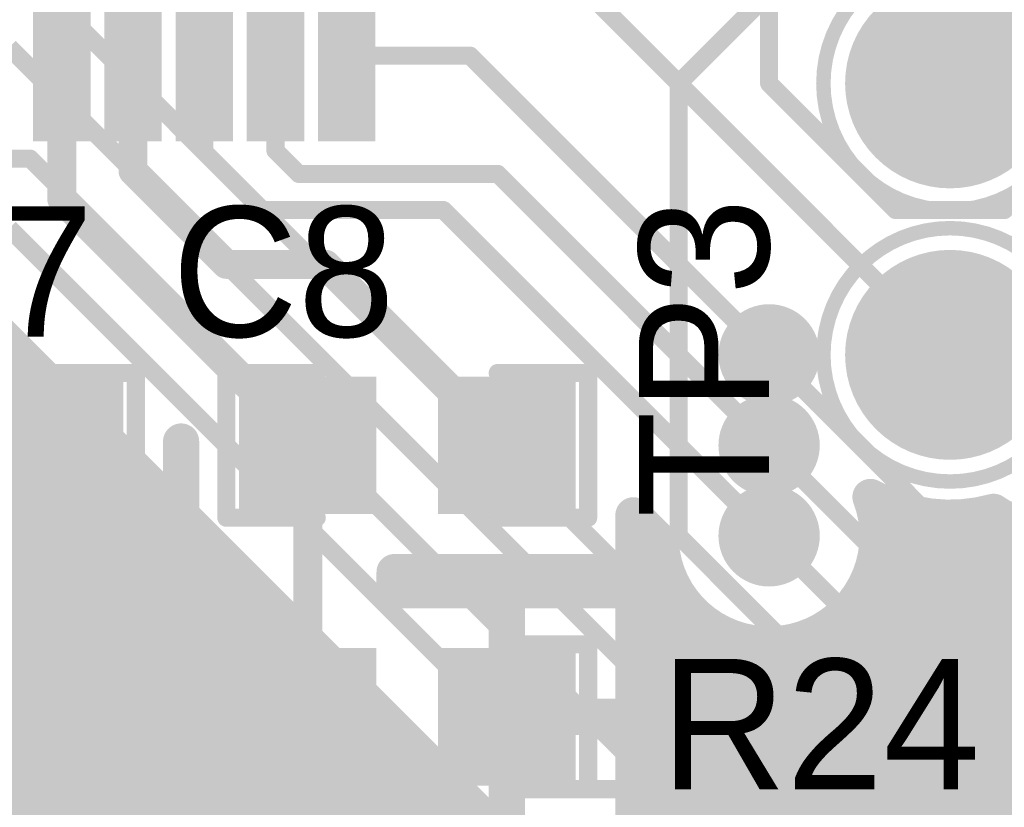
# Model space of a CAD drawing. Extents: x 9.47 to 11.2, y 3.36 to 4.75.
# Tile 9 of 50: x 10.14 to 10.41, y 3.54 to 3.75. Entities that reach past the tile are written whole.
import ezdxf

# ---------------------------------------------------------------- set-up
doc = ezdxf.new("R2010")
doc.units = 0
doc.layers.get('0').update_dxf_attribs({"linetype": 'CONTINUOUS'})
for name, color, linetype in [('BOTTOMLAYER', 5, 'CONTINUOUS'), ('BOTTOMSOLDER', 6, 'CONTINUOUS'), ('MULTILAYER', 9, 'CONTINUOUS'), ('TOPLAYER', 1, 'CONTINUOUS'), ('TOPOVERLAY', 2, 'CONTINUOUS'), ('TOPPASTE', 8, 'CONTINUOUS'), ('TOPSOLDER', 216, 'CONTINUOUS')]:
    doc.layers.add(name, color=color, linetype=linetype)

# ---------------------------------------------------------------- blocks, each defined once
blk = doc.blocks.new('0603C_8')
at = {"layer": 'TOPLAYER'}
for points in [[(-0.0125, 0.015), (-0.0425, 0.015), (-0.0125, -0.015), (-0.0425, -0.015)], [(0.0425, 0.015), (0.0125, 0.015), (0.0425, -0.015), (0.0125, -0.015)]]:
    blk.add_solid(points, dxfattribs=at)
at = {"layer": 'TOPOVERLAY', "const_width": 0.005}
for points in [[(-0.05, 0.02), (-0.025, 0.02)], [(-0.05, -0.02), (-0.05, 0.02)], [(0.025, 0.02), (0.05, 0.02)], [(0.05, -0.02), (0.05, 0.02)], [(-0.05, -0.02), (-0.025, -0.02)], [(0.025, -0.02), (0.05, -0.02)]]:
    blk.add_lwpolyline(points, dxfattribs=at)
at = {"layer": 'TOPOVERLAY', "const_width": 0.0025}
for points in [[(-0.05125, 0.02, 1), (-0.04875, 0.02, 1)], [(-0.05125, 0.02, 1), (-0.04875, 0.02, 1)], [(-0.02625, 0.02, 1), (-0.02375, 0.02, 1)], [(0.02375, 0.02, 1), (0.02625, 0.02, 1)], [(0.04875, 0.02, 1), (0.05125, 0.02, 1)], [(0.04875, 0.02, 1), (0.05125, 0.02, 1)], [(-0.05125, -0.02, 1), (-0.04875, -0.02, 1)], [(-0.05125, -0.02, 1), (-0.04875, -0.02, 1)], [(-0.02625, -0.02, 1), (-0.02375, -0.02, 1)], [(0.02375, -0.02, 1), (0.02625, -0.02, 1)], [(0.04875, -0.02, 1), (0.05125, -0.02, 1)], [(0.04875, -0.02, 1), (0.05125, -0.02, 1)]]:
    blk.add_lwpolyline(points, format="xyb", close=True, dxfattribs=at)
at = {"layer": 'TOPPASTE'}
for points in [[(-0.0125, 0.015), (-0.0425, 0.015), (-0.0125, -0.015), (-0.0425, -0.015)], [(0.0425, 0.015), (0.0125, 0.015), (0.0425, -0.015), (0.0125, -0.015)]]:
    blk.add_solid(points, dxfattribs=at)
at = {"layer": 'TOPSOLDER'}
for points in [[(-0.0085, 0.019), (-0.0465, 0.019), (-0.0085, -0.019), (-0.0465, -0.019)], [(0.0465, 0.019), (0.0085, 0.019), (0.0465, -0.019), (0.0085, -0.019)]]:
    blk.add_solid(points, dxfattribs=at)
blk = doc.blocks.new('0603R_38')
at = {"layer": 'TOPLAYER'}
for points in [[(-0.0125, 0.015), (-0.0425, 0.015), (-0.0125, -0.015), (-0.0425, -0.015)], [(0.0425, 0.015), (0.0125, 0.015), (0.0425, -0.015), (0.0125, -0.015)]]:
    blk.add_solid(points, dxfattribs=at)
at = {"layer": 'TOPOVERLAY', "const_width": 0.005}
for points in [[(-0.05, 0.02), (-0.05, -0.02)], [(-0.025, 0.02), (-0.05, 0.02)], [(0.05, 0.02), (0.025, 0.02)], [(0.05, 0.02), (0.05, -0.02)], [(-0.025, -0.02), (-0.05, -0.02)], [(0.05, -0.02), (0.025, -0.02)]]:
    blk.add_lwpolyline(points, dxfattribs=at)
at = {"layer": 'TOPOVERLAY', "const_width": 0.0025}
for points in [[(-0.05125, 0.02, 1), (-0.04875, 0.02, 1)], [(-0.05125, 0.02, 1), (-0.04875, 0.02, 1)], [(-0.02625, 0.02, 1), (-0.02375, 0.02, 1)], [(0.02375, 0.02, 1), (0.02625, 0.02, 1)], [(0.04875, 0.02, 1), (0.05125, 0.02, 1)], [(0.04875, 0.02, 1), (0.05125, 0.02, 1)], [(-0.05125, -0.02, 1), (-0.04875, -0.02, 1)], [(-0.05125, -0.02, 1), (-0.04875, -0.02, 1)], [(-0.02625, -0.02, 1), (-0.02375, -0.02, 1)], [(0.02375, -0.02, 1), (0.02625, -0.02, 1)], [(0.04875, -0.02, 1), (0.05125, -0.02, 1)], [(0.04875, -0.02, 1), (0.05125, -0.02, 1)]]:
    blk.add_lwpolyline(points, format="xyb", close=True, dxfattribs=at)
at = {"layer": 'TOPPASTE'}
for points in [[(-0.0125, 0.015), (-0.0425, 0.015), (-0.0125, -0.015), (-0.0425, -0.015)], [(0.0425, 0.015), (0.0125, 0.015), (0.0425, -0.015), (0.0125, -0.015)]]:
    blk.add_solid(points, dxfattribs=at)
at = {"layer": 'TOPSOLDER'}
for points in [[(-0.0085, 0.019), (-0.0465, 0.019), (-0.0085, -0.019), (-0.0465, -0.019)], [(0.0465, 0.019), (0.0085, 0.019), (0.0465, -0.019), (0.0085, -0.019)]]:
    blk.add_solid(points, dxfattribs=at)
blk = doc.blocks.new('0603R_41')
at = {"layer": 'TOPLAYER'}
for points in [[(-0.0125, 0.015), (-0.0425, 0.015), (-0.0125, -0.015), (-0.0425, -0.015)], [(0.0425, 0.015), (0.0125, 0.015), (0.0425, -0.015), (0.0125, -0.015)]]:
    blk.add_solid(points, dxfattribs=at)
at = {"layer": 'TOPOVERLAY', "const_width": 0.005}
for points in [[(-0.05, -0.02), (-0.05, 0.02)], [(-0.05, 0.02), (-0.025, 0.02)], [(0.025, 0.02), (0.05, 0.02)], [(0.05, -0.02), (0.05, 0.02)], [(-0.05, -0.02), (-0.025, -0.02)], [(0.025, -0.02), (0.05, -0.02)]]:
    blk.add_lwpolyline(points, dxfattribs=at)
at = {"layer": 'TOPOVERLAY', "const_width": 0.0025}
for points in [[(-0.05125, 0.02, 1), (-0.04875, 0.02, 1)], [(-0.05125, 0.02, 1), (-0.04875, 0.02, 1)], [(-0.02625, 0.02, 1), (-0.02375, 0.02, 1)], [(0.02375, 0.02, 1), (0.02625, 0.02, 1)], [(0.04875, 0.02, 1), (0.05125, 0.02, 1)], [(0.04875, 0.02, 1), (0.05125, 0.02, 1)], [(-0.05125, -0.02, 1), (-0.04875, -0.02, 1)], [(-0.05125, -0.02, 1), (-0.04875, -0.02, 1)], [(-0.02625, -0.02, 1), (-0.02375, -0.02, 1)], [(0.02375, -0.02, 1), (0.02625, -0.02, 1)], [(0.04875, -0.02, 1), (0.05125, -0.02, 1)], [(0.04875, -0.02, 1), (0.05125, -0.02, 1)]]:
    blk.add_lwpolyline(points, format="xyb", close=True, dxfattribs=at)
at = {"layer": 'TOPPASTE'}
for points in [[(-0.0125, 0.015), (-0.0425, 0.015), (-0.0125, -0.015), (-0.0425, -0.015)], [(0.0425, 0.015), (0.0125, 0.015), (0.0425, -0.015), (0.0125, -0.015)]]:
    blk.add_solid(points, dxfattribs=at)
at = {"layer": 'TOPSOLDER'}
for points in [[(-0.0085, 0.019), (-0.0465, 0.019), (-0.0085, -0.019), (-0.0465, -0.019)], [(0.0465, 0.019), (0.0085, 0.019), (0.0465, -0.019), (0.0085, -0.019)]]:
    blk.add_solid(points, dxfattribs=at)
blk = doc.blocks.new('TP_48')
at = {"layer": 'BOTTOMSOLDER', "const_width": 0.029}
blk.add_lwpolyline([(-0.0145, 0, 1), (0.0145, 0, 1)], format="xyb", close=True, dxfattribs=at)
at = {"layer": 'MULTILAYER', "const_width": 0.025}
blk.add_lwpolyline([(-0.0125, 0, 1), (0.0125, 0, 1)], format="xyb", close=True, dxfattribs=at)
at = {"layer": 'TOPOVERLAY'}
for points, const_width in [([(0.035, 0, 1), (-0.035, 0, 1)], 0.004), ([(-0.036, 0, 1), (-0.034, 0, 1)], 0.002), ([(0.034, 0, 1), (0.036, 0, 1)], 0.002)]:
    blk.add_lwpolyline(points, format="xyb", close=True, dxfattribs=dict(at, const_width=const_width))
at = {"layer": 'TOPSOLDER', "const_width": 0.029}
blk.add_lwpolyline([(-0.0145, 0, 1), (0.0145, 0, 1)], format="xyb", close=True, dxfattribs=at)
blk = doc.blocks.new('TP_49')
at = {"layer": 'BOTTOMSOLDER', "const_width": 0.029}
blk.add_lwpolyline([(-0.0145, 0, 1), (0.0145, 0, 1)], format="xyb", close=True, dxfattribs=at)
at = {"layer": 'MULTILAYER', "const_width": 0.025}
blk.add_lwpolyline([(-0.0125, 0, 1), (0.0125, 0, 1)], format="xyb", close=True, dxfattribs=at)
at = {"layer": 'TOPOVERLAY'}
for points, const_width in [([(0.035, 0, 1), (-0.035, 0, 1)], 0.004), ([(-0.036, 0, 1), (-0.034, 0, 1)], 0.002), ([(0.034, 0, 1), (0.036, 0, 1)], 0.002)]:
    blk.add_lwpolyline(points, format="xyb", close=True, dxfattribs=dict(at, const_width=const_width))
at = {"layer": 'TOPSOLDER', "const_width": 0.029}
blk.add_lwpolyline([(-0.0145, 0, 1), (0.0145, 0, 1)], format="xyb", close=True, dxfattribs=at)
blk = doc.blocks.new('LQFP48_50')
at = {"layer": 'TOPLAYER'}
for points in [[(0.02559, -0.187008), (0.033464, -0.187008), (0.02559, -0.147638), (0.033464, -0.147638)], [(0.045275, -0.187008), (0.053149, -0.187008), (0.045275, -0.147638), (0.053149, -0.147638)], [(0.06496, -0.187008), (0.072834, -0.187008), (0.06496, -0.147638), (0.072834, -0.147638)], [(0.084645, -0.187008), (0.092519, -0.187008), (0.084645, -0.147638), (0.092519, -0.147638)], [(0.10433, -0.187008), (0.112204, -0.187008), (0.10433, -0.147638), (0.112204, -0.147638)]]:
    blk.add_solid(points, dxfattribs=at)
at = {"layer": 'TOPPASTE'}
for points in [[(0.02559, -0.187008), (0.033464, -0.187008), (0.02559, -0.147638), (0.033464, -0.147638)], [(0.045275, -0.187008), (0.053149, -0.187008), (0.045275, -0.147638), (0.053149, -0.147638)], [(0.06496, -0.187008), (0.072834, -0.187008), (0.06496, -0.147638), (0.072834, -0.147638)], [(0.084645, -0.187008), (0.092519, -0.187008), (0.084645, -0.147638), (0.092519, -0.147638)], [(0.10433, -0.187008), (0.112204, -0.187008), (0.10433, -0.147638), (0.112204, -0.147638)]]:
    blk.add_solid(points, dxfattribs=at)
at = {"layer": 'TOPSOLDER'}
for points in [[(0.02159, -0.191008), (0.037464, -0.191008), (0.02159, -0.143638), (0.037464, -0.143638)], [(0.041275, -0.191008), (0.057149, -0.191008), (0.041275, -0.143638), (0.057149, -0.143638)], [(0.06096, -0.191008), (0.076834, -0.191008), (0.06096, -0.143638), (0.076834, -0.143638)], [(0.080645, -0.191008), (0.096519, -0.191008), (0.080645, -0.143638), (0.096519, -0.143638)], [(0.10033, -0.191008), (0.116204, -0.191008), (0.10033, -0.143638), (0.116204, -0.143638)]]:
    blk.add_solid(points, dxfattribs=at)
blk = doc.blocks.new('X5032_2_52')
at = {"layer": 'TOPLAYER'}
for points in [[(-0.106496, -0.047244), (-0.043504, -0.047244), (-0.106496, 0.047244), (-0.043504, 0.047244)], [(0.043504, -0.047244), (0.106496, -0.047244), (0.043504, 0.047244), (0.106496, 0.047244)]]:
    blk.add_solid(points, dxfattribs=at)
at = {"layer": 'TOPOVERLAY', "const_width": 0.005}
for points in [[(-0.059055, 0.062992), (0.059055, 0.062992)], [(-0.059055, -0.062992), (0.059055, -0.062992)]]:
    blk.add_lwpolyline(points, dxfattribs=at)
at = {"layer": 'TOPOVERLAY', "const_width": 0.0025}
for points in [[(-0.060305, 0.062992, 1), (-0.057805, 0.062992, 1)], [(0.057805, 0.062992, 1), (0.060305, 0.062992, 1)], [(-0.060305, -0.062992, 1), (-0.057805, -0.062992, 1)], [(0.057805, -0.062992, 1), (0.060305, -0.062992, 1)]]:
    blk.add_lwpolyline(points, format="xyb", close=True, dxfattribs=at)
at = {"layer": 'TOPPASTE'}
for points in [[(-0.106496, -0.047244), (-0.043504, -0.047244), (-0.106496, 0.047244), (-0.043504, 0.047244)], [(0.043504, -0.047244), (0.106496, -0.047244), (0.043504, 0.047244), (0.106496, 0.047244)]]:
    blk.add_solid(points, dxfattribs=at)
at = {"layer": 'TOPSOLDER'}
for points in [[(-0.110496, -0.051244), (-0.039504, -0.051244), (-0.110496, 0.051244), (-0.039504, 0.051244)], [(0.039504, -0.051244), (0.110496, -0.051244), (0.039504, 0.051244), (0.110496, 0.051244)]]:
    blk.add_solid(points, dxfattribs=at)

msp = doc.modelspace()

# ---------------------------------------------------------------- linework, layer by layer
at = {"layer": 'BOTTOMLAYER'}
for points, const_width in [([(10.325, 3.735), (10.4, 3.81)], 0.005), ([(10.15, 3.76), (10.34, 3.57)], 0.005), ([(10.14, 3.745), (10.325, 3.56)], 0.005), ([(10.325, 3.61), (10.325, 3.735)], 0.005), ([(10.4, 3.735), (10.8, 3.735)], 0.005), ([(10.075787, 3.714213), (10.145787, 3.714213)], 0.005), ([(10.145787, 3.714213), (10.31, 3.55)], 0.005), ([(10.14, 3.695), (10.295, 3.54)], 0.005), ([(10.13068, 3.6725), (10.279081, 3.524099)], 0.01), ([(10.14, 3.382), (10.14, 3.66318)], 0.01), ([(9.925, 3.66), (10.14318, 3.66)], 0.01), ([(10.35, 3.66), (10.4, 3.61)], 0.005), ([(10.15, 3.382), (10.15, 3.65318)], 0.01), ([(9.925, 3.65), (10.15318, 3.65)], 0.01), ([(10.16, 3.382), (10.16, 3.64318)], 0.01), ([(9.925, 3.64), (10.16318, 3.64)], 0.01), ([(10.17, 3.382), (10.17, 3.63318)], 0.01), ([(10.35, 3.635), (10.385, 3.6)], 0.005), ([(9.924495, 3.63), (10.17318, 3.63)], 0.01), ([(10.18, 3.382), (10.18, 3.62318)], 0.01), ([(9.92, 3.62), (10.18318, 3.62)], 0.01), ([(10.19, 3.382), (10.19, 3.61318)], 0.01), ([(9.9, 3.61), (10.19318, 3.61)], 0.01), ([(10.325, 3.61), (10.355, 3.58)], 0.005), ([(10.35, 3.61), (10.37, 3.59)], 0.005), ([(10.4, 3.61), (10.925, 3.61)], 0.005), ([(10.2, 3.382), (10.2, 3.60318)], 0.01), ([(9.82399, 3.6), (10.20318, 3.6)], 0.01), ([(10.385, 3.6), (10.94, 3.6)], 0.005), ([(10.21, 3.382), (10.21, 3.59318)], 0.01), ([(9.820826, 3.59), (10.21318, 3.59)], 0.01), ([(10.37, 3.59), (10.955, 3.59)], 0.005), ([(10.22, 3.382), (10.22, 3.58318)], 0.01), ([(9.822361, 3.58), (10.22318, 3.58)], 0.01), ([(10.355, 3.58), (11.02, 3.58)], 0.005), ([(10.23, 3.382), (10.23, 3.57318)], 0.01), ([(9.828284, 3.57), (10.23318, 3.57)], 0.01), ([(10.34, 3.57), (11.09, 3.57)], 0.005), ([(10.24, 3.382), (10.24, 3.56318)], 0.01), ([(9.83, 3.56), (10.24318, 3.56)], 0.01), ([(10.325, 3.56), (11, 3.56)], 0.005), ([(10.25, 3.382), (10.25, 3.55318)], 0.01), ([(9.828284, 3.55), (10.25318, 3.55)], 0.01), ([(10.31, 3.55), (10.935, 3.55)], 0.005), ([(10.26, 3.382), (10.26, 3.54318)], 0.01), ([(9.822361, 3.54), (10.26318, 3.54)], 0.01), ([(10.295, 3.54), (10.92, 3.54)], 0.005), ([(10.27, 3.382), (10.27, 3.53318)], 0.01)]:
    msp.add_lwpolyline(points, dxfattribs=dict(at, const_width=const_width))
for points, const_width in [([(10.32375, 3.735, 1), (10.32625, 3.735, 1)], 0.0025), ([(10.32375, 3.735, 1), (10.32625, 3.735, 1)], 0.0025), ([(10.39875, 3.735, 1), (10.40125, 3.735, 1)], 0.0025), ([(10.144537, 3.714213, 1), (10.147037, 3.714213, 1)], 0.0025), ([(10.144537, 3.714213, 1), (10.147037, 3.714213, 1)], 0.0025), ([(10.1375, 3.66318, 1), (10.1425, 3.66318, 1)], 0.005), ([(10.14068, 3.66, 1), (10.14568, 3.66, 1)], 0.005), ([(10.34875, 3.66, 1), (10.35125, 3.66, 1)], 0.0025), ([(10.1475, 3.65318, 1), (10.1525, 3.65318, 1)], 0.005), ([(10.15068, 3.65, 1), (10.15568, 3.65, 1)], 0.005), ([(10.1575, 3.64318, 1), (10.1625, 3.64318, 1)], 0.005), ([(10.16068, 3.64, 1), (10.16568, 3.64, 1)], 0.005), ([(10.1675, 3.63318, 1), (10.1725, 3.63318, 1)], 0.005), ([(10.34875, 3.635, 1), (10.35125, 3.635, 1)], 0.0025), ([(10.17068, 3.63, 1), (10.17568, 3.63, 1)], 0.005), ([(10.1775, 3.62318, 1), (10.1825, 3.62318, 1)], 0.005), ([(10.18068, 3.62, 1), (10.18568, 3.62, 1)], 0.005), ([(10.1875, 3.61318, 1), (10.1925, 3.61318, 1)], 0.005), ([(10.19068, 3.61, 1), (10.19568, 3.61, 1)], 0.005), ([(10.32375, 3.61, 1), (10.32625, 3.61, 1)], 0.0025), ([(10.32375, 3.61, 1), (10.32625, 3.61, 1)], 0.0025), ([(10.34875, 3.61, 1), (10.35125, 3.61, 1)], 0.0025), ([(10.39875, 3.61, 1), (10.40125, 3.61, 1)], 0.0025), ([(10.39875, 3.61, 1), (10.40125, 3.61, 1)], 0.0025), ([(10.1975, 3.60318, 1), (10.2025, 3.60318, 1)], 0.005), ([(10.20068, 3.6, 1), (10.20568, 3.6, 1)], 0.005), ([(10.38375, 3.6, 1), (10.38625, 3.6, 1)], 0.0025), ([(10.38375, 3.6, 1), (10.38625, 3.6, 1)], 0.0025), ([(10.2075, 3.59318, 1), (10.2125, 3.59318, 1)], 0.005), ([(10.21068, 3.59, 1), (10.21568, 3.59, 1)], 0.005), ([(10.36875, 3.59, 1), (10.37125, 3.59, 1)], 0.0025), ([(10.36875, 3.59, 1), (10.37125, 3.59, 1)], 0.0025), ([(10.2175, 3.58318, 1), (10.2225, 3.58318, 1)], 0.005), ([(10.22068, 3.58, 1), (10.22568, 3.58, 1)], 0.005), ([(10.35375, 3.58, 1), (10.35625, 3.58, 1)], 0.0025), ([(10.35375, 3.58, 1), (10.35625, 3.58, 1)], 0.0025), ([(10.2275, 3.57318, 1), (10.2325, 3.57318, 1)], 0.005), ([(10.23068, 3.57, 1), (10.23568, 3.57, 1)], 0.005), ([(10.33875, 3.57, 1), (10.34125, 3.57, 1)], 0.0025), ([(10.33875, 3.57, 1), (10.34125, 3.57, 1)], 0.0025), ([(10.2375, 3.56318, 1), (10.2425, 3.56318, 1)], 0.005), ([(10.24068, 3.56, 1), (10.24568, 3.56, 1)], 0.005), ([(10.32375, 3.56, 1), (10.32625, 3.56, 1)], 0.0025), ([(10.32375, 3.56, 1), (10.32625, 3.56, 1)], 0.0025), ([(10.2475, 3.55318, 1), (10.2525, 3.55318, 1)], 0.005), ([(10.25068, 3.55, 1), (10.25568, 3.55, 1)], 0.005), ([(10.30875, 3.55, 1), (10.31125, 3.55, 1)], 0.0025), ([(10.30875, 3.55, 1), (10.31125, 3.55, 1)], 0.0025), ([(10.2575, 3.54318, 1), (10.2625, 3.54318, 1)], 0.005), ([(10.26068, 3.54, 1), (10.26568, 3.54, 1)], 0.005), ([(10.29375, 3.54, 1), (10.29625, 3.54, 1)], 0.0025), ([(10.29375, 3.54, 1), (10.29625, 3.54, 1)], 0.0025), ([(10.2675, 3.53318, 1), (10.2725, 3.53318, 1)], 0.005)]:
    msp.add_lwpolyline(points, format="xyb", close=True, dxfattribs=dict(at, const_width=const_width))
at = {"layer": 'BOTTOMSOLDER', "const_width": 0.014}
for points in [[(10.343, 3.66, 1), (10.357, 3.66, 1)], [(10.343, 3.635, 1), (10.357, 3.635, 1)], [(10.343, 3.61, 1), (10.357, 3.61, 1)]]:
    msp.add_lwpolyline(points, format="xyb", close=True, dxfattribs=at)
at = {"layer": 'TOPLAYER'}
for points, const_width in [([(10.174212, 3.710788), (10.174212, 3.81)], 0.008), ([(10.35, 3.735), (10.35, 3.785)], 0.005), ([(10.154527, 3.702973), (10.154527, 3.780473)], 0.008), ([(10.292323, 3.767677), (10.425, 3.635)], 0.005), ([(10.4, 3.735), (10.4, 3.76)], 0.005), ([(10.193897, 3.716103), (10.193897, 3.742677)], 0.005), ([(10.213582, 3.716418), (10.213582, 3.742677)], 0.005), ([(10.233267, 3.742677), (10.267323, 3.742677)], 0.005), ([(10.267323, 3.742677), (10.35, 3.66)], 0.005), ([(10.35, 3.735), (10.385, 3.7)], 0.005), ([(10.415, 3.7), (10.435, 3.72)], 0.005), ([(10.193897, 3.716103), (10.21, 3.7)], 0.005), ([(10.213582, 3.716418), (10.22, 3.71)], 0.005), ([(10.174212, 3.710788), (10.2, 3.685)], 0.008), ([(10.22, 3.71), (10.275, 3.71)], 0.005), ([(10.275, 3.71), (10.35, 3.635)], 0.005), ([(10.154527, 3.702973), (10.2225, 3.635)], 0.008), ([(10.21, 3.7), (10.26, 3.7)], 0.005), ([(10.26, 3.7), (10.35, 3.61)], 0.005), ([(10.385, 3.7), (10.415, 3.7)], 0.005), ([(10.2, 3.685), (10.2275, 3.685)], 0.008), ([(10.2275, 3.685), (10.2775, 3.635)], 0.008), ([(10.1875, 3.6), (10.1875, 3.636059)], 0.01), ([(10.1875, 3.6), (10.1875, 3.636059)], 0.01), ([(10.2225, 3.56), (10.2225, 3.635)], 0.008), ([(10.1525, 3.6125), (10.1525, 3.635)], 0.005), ([(10.38, 3.61), (10.38, 3.619689)], 0.01), ([(10.3125, 3.61568), (10.320059, 3.608121)], 0.01), ([(10.3125, 3.6), (10.3125, 3.61568)], 0.01), ([(10.39, 3.382), (10.39, 3.616125)], 0.01), ([(10.4, 3.382), (10.4, 3.615)], 0.01), ([(10.41, 3.382), (10.41, 3.616125)], 0.01), ([(10.42, 3.382), (10.42, 3.613063)], 0.01), ([(10.125, 3.585), (10.1525, 3.6125)], 0.005), ([(10.3125, 3.61), (10.31818, 3.61)], 0.01), ([(10.38, 3.61), (10.4875, 3.61)], 0.01), ([(10.38, 3.382), (10.38, 3.61)], 0.01), ([(10.32, 3.382), (10.32, 3.60818)], 0.01), ([(10.17, 3.577244), (10.17, 3.598358)], 0.01), ([(10.171208, 3.6), (10.1875, 3.6)], 0.01), ([(10.171208, 3.6), (10.1875, 3.6)], 0.01), ([(10.18, 3.52432), (10.18, 3.6)], 0.01), ([(10.1875, 3.6), (10.1985, 3.6)], 0.01), ([(10.1875, 3.6), (10.1985, 3.6)], 0.01), ([(10.19, 3.595), (10.19, 3.6)], 0.01), ([(10.1985, 3.595), (10.1985, 3.6)], 0.01), ([(10.2465, 3.6), (10.3125, 3.6)], 0.01), ([(10.2465, 3.6), (10.2575, 3.6)], 0.01), ([(10.2465, 3.6), (10.2575, 3.6)], 0.01), ([(10.2465, 3.595), (10.2465, 3.6)], 0.01), ([(10.25, 3.595), (10.25, 3.6)], 0.01), ([(10.2575, 3.6), (10.3125, 3.6)], 0.01), ([(10.26, 3.595), (10.26, 3.6)], 0.01), ([(10.27, 3.595), (10.27, 3.6)], 0.01), ([(10.28, 3.595), (10.28, 3.6)], 0.01), ([(10.29, 3.595), (10.29, 3.6)], 0.01), ([(10.3, 3.595), (10.3, 3.6)], 0.01), ([(10.31, 3.595), (10.31, 3.6)], 0.01), ([(10.3125, 3.6), (10.321716, 3.6)], 0.01), ([(10.378284, 3.6), (10.4875, 3.6)], 0.01), ([(10.149064, 3.577244), (10.168401, 3.596581)], 0.01), ([(10.1875, 3.595), (10.1985, 3.595)], 0.01), ([(10.1875, 3.525), (10.1875, 3.595)], 0.01), ([(10.2465, 3.595), (10.2575, 3.595)], 0.01), ([(10.2465, 3.595), (10.2575, 3.595)], 0.01), ([(10.2575, 3.595), (10.3125, 3.595)], 0.01), ([(10.3125, 3.525), (10.3125, 3.595)], 0.01), ([(10.16182, 3.59), (10.1875, 3.59)], 0.01), ([(10.2775, 3.56), (10.2775, 3.59)], 0.01), ([(10.3125, 3.59), (10.327639, 3.59)], 0.01), ([(10.372361, 3.59), (10.5, 3.59)], 0.01), ([(10.16, 3.577244), (10.16, 3.58818)], 0.01), ([(10.33, 3.382), (10.33, 3.587639)], 0.01), ([(10.37, 3.382), (10.37, 3.587639)], 0.01), ([(10.34, 3.382), (10.34, 3.581716)], 0.01), ([(10.36, 3.382), (10.36, 3.581716)], 0.01), ([(10.15182, 3.58), (10.1875, 3.58)], 0.01), ([(10.3125, 3.58), (10.35, 3.58)], 0.01), ([(10.35, 3.58), (10.5, 3.58)], 0.01), ([(10.35, 3.382), (10.35, 3.58)], 0.01), ([(10.149064, 3.577244), (10.176496, 3.577244)], 0.01), ([(10.176496, 3.527617), (10.176496, 3.577244)], 0.01), ([(10.176496, 3.57), (10.1875, 3.57)], 0.01), ([(10.3125, 3.57), (10.4875, 3.57)], 0.01), ([(10.176496, 3.56), (10.1875, 3.56)], 0.01), ([(10.2775, 3.56), (10.3075, 3.56)], 0.01), ([(10.2775, 3.53), (10.2775, 3.56)], 0.01), ([(10.3125, 3.56), (10.4875, 3.56)], 0.01), ([(10.2775, 3.5125), (10.2775, 3.56)], 0.008), ([(10.176496, 3.55), (10.1875, 3.55)], 0.01), ([(10.3125, 3.55), (10.4875, 3.55)], 0.01), ([(10.176496, 3.54), (10.1875, 3.54)], 0.01), ([(10.3125, 3.54), (10.4875, 3.54)], 0.01)]:
    msp.add_lwpolyline(points, dxfattribs=dict(at, const_width=const_width))
for points, const_width in [([(10.192647, 3.742677, 1), (10.195147, 3.742677, 1)], 0.0025), ([(10.212332, 3.742677, 1), (10.214832, 3.742677, 1)], 0.0025), ([(10.232017, 3.742677, 1), (10.234517, 3.742677, 1)], 0.0025), ([(10.266073, 3.742677, 1), (10.268573, 3.742677, 1)], 0.0025), ([(10.266073, 3.742677, 1), (10.268573, 3.742677, 1)], 0.0025), ([(10.34875, 3.735, 1), (10.35125, 3.735, 1)], 0.0025), ([(10.34875, 3.735, 1), (10.35125, 3.735, 1)], 0.0025), ([(10.39875, 3.735, 1), (10.40125, 3.735, 1)], 0.0025), ([(10.192647, 3.716103, 1), (10.195147, 3.716103, 1)], 0.0025), ([(10.192647, 3.716103, 1), (10.195147, 3.716103, 1)], 0.0025), ([(10.212332, 3.716418, 1), (10.214832, 3.716418, 1)], 0.0025), ([(10.212332, 3.716418, 1), (10.214832, 3.716418, 1)], 0.0025), ([(10.172212, 3.710788, 1), (10.176212, 3.710788, 1)], 0.004), ([(10.172212, 3.710788, 1), (10.176212, 3.710788, 1)], 0.004), ([(10.21875, 3.71, 1), (10.22125, 3.71, 1)], 0.0025), ([(10.21875, 3.71, 1), (10.22125, 3.71, 1)], 0.0025), ([(10.27375, 3.71, 1), (10.27625, 3.71, 1)], 0.0025), ([(10.27375, 3.71, 1), (10.27625, 3.71, 1)], 0.0025), ([(10.152527, 3.702973, 1), (10.156527, 3.702973, 1)], 0.004), ([(10.152527, 3.702973, 1), (10.156527, 3.702973, 1)], 0.004), ([(10.20875, 3.7, 1), (10.21125, 3.7, 1)], 0.0025), ([(10.20875, 3.7, 1), (10.21125, 3.7, 1)], 0.0025), ([(10.25875, 3.7, 1), (10.26125, 3.7, 1)], 0.0025), ([(10.25875, 3.7, 1), (10.26125, 3.7, 1)], 0.0025), ([(10.38375, 3.7, 1), (10.38625, 3.7, 1)], 0.0025), ([(10.38375, 3.7, 1), (10.38625, 3.7, 1)], 0.0025), ([(10.41375, 3.7, 1), (10.41625, 3.7, 1)], 0.0025), ([(10.41375, 3.7, 1), (10.41625, 3.7, 1)], 0.0025), ([(10.198, 3.685, 1), (10.202, 3.685, 1)], 0.004), ([(10.198, 3.685, 1), (10.202, 3.685, 1)], 0.004), ([(10.2255, 3.685, 1), (10.2295, 3.685, 1)], 0.004), ([(10.2255, 3.685, 1), (10.2295, 3.685, 1)], 0.004), ([(10.34875, 3.66, 1), (10.35125, 3.66, 1)], 0.0025), ([(10.185, 3.636059, 1), (10.19, 3.636059, 1)], 0.005), ([(10.185, 3.636059, 1), (10.19, 3.636059, 1)], 0.005), ([(10.2205, 3.635, 1), (10.2245, 3.635, 1)], 0.004), ([(10.2205, 3.635, 1), (10.2245, 3.635, 1)], 0.004), ([(10.2755, 3.635, 1), (10.2795, 3.635, 1)], 0.004), ([(10.15125, 3.635, 1), (10.15375, 3.635, 1)], 0.0025), ([(10.34875, 3.635, 1), (10.35125, 3.635, 1)], 0.0025), ([(10.375513, 3.620737, 1), (10.380513, 3.620737, 1)], 0.005), ([(10.375513, 3.620737, 1), (10.380513, 3.620737, 1)], 0.005), ([(10.3775, 3.619689, 1), (10.3825, 3.619689, 1)], 0.005), ([(10.31, 3.61568, 1), (10.315, 3.61568, 1)], 0.005), ([(10.31, 3.61568, 1), (10.315, 3.61568, 1)], 0.005), ([(10.3875, 3.616125, 1), (10.3925, 3.616125, 1)], 0.005), ([(10.3975, 3.615, 1), (10.4025, 3.615, 1)], 0.005), ([(10.4075, 3.616125, 1), (10.4125, 3.616125, 1)], 0.005), ([(10.409506, 3.616631, 1), (10.414506, 3.616631, 1)], 0.005), ([(10.409506, 3.616631, 1), (10.414506, 3.616631, 1)], 0.005), ([(10.409506, 3.616631, 1), (10.414506, 3.616631, 1)], 0.005), ([(10.15125, 3.6125, 1), (10.15375, 3.6125, 1)], 0.0025), ([(10.15125, 3.6125, 1), (10.15375, 3.6125, 1)], 0.0025), ([(10.31, 3.61, 1), (10.315, 3.61, 1)], 0.005), ([(10.31568, 3.61, 1), (10.32068, 3.61, 1)], 0.005), ([(10.3775, 3.61, 1), (10.3825, 3.61, 1)], 0.005), ([(10.3775, 3.61, 1), (10.3825, 3.61, 1)], 0.005), ([(10.3775, 3.61, 1), (10.3825, 3.61, 1)], 0.005), ([(10.3775, 3.61, 1), (10.3825, 3.61, 1)], 0.005), ([(10.3775, 3.61, 1), (10.3825, 3.61, 1)], 0.005), ([(10.3175, 3.60818, 1), (10.3225, 3.60818, 1)], 0.005), ([(10.317559, 3.608121, 1), (10.322559, 3.608121, 1)], 0.005), ([(10.317559, 3.608121, 1), (10.322559, 3.608121, 1)], 0.005), ([(10.34875, 3.61, 1), (10.35125, 3.61, 1)], 0.0025), ([(10.1675, 3.598358, 1), (10.1725, 3.598358, 1)], 0.005), ([(10.168708, 3.6, 1), (10.173708, 3.6, 1)], 0.005), ([(10.168708, 3.6, 1), (10.173708, 3.6, 1)], 0.005), ([(10.168708, 3.6, 1), (10.173708, 3.6, 1)], 0.005), ([(10.168708, 3.6, 1), (10.173708, 3.6, 1)], 0.005), ([(10.1775, 3.6, 1), (10.1825, 3.6, 1)], 0.005), ([(10.185, 3.6, 1), (10.19, 3.6, 1)], 0.005), ([(10.185, 3.6, 1), (10.19, 3.6, 1)], 0.005), ([(10.185, 3.6, 1), (10.19, 3.6, 1)], 0.005), ([(10.185, 3.6, 1), (10.19, 3.6, 1)], 0.005), ([(10.185, 3.6, 1), (10.19, 3.6, 1)], 0.005), ([(10.185, 3.6, 1), (10.19, 3.6, 1)], 0.005), ([(10.1875, 3.6, 1), (10.1925, 3.6, 1)], 0.005), ([(10.196, 3.6, 1), (10.201, 3.6, 1)], 0.005), ([(10.196, 3.6, 1), (10.201, 3.6, 1)], 0.005), ([(10.196, 3.6, 1), (10.201, 3.6, 1)], 0.005), ([(10.244, 3.6, 1), (10.249, 3.6, 1)], 0.005), ([(10.244, 3.6, 1), (10.249, 3.6, 1)], 0.005), ([(10.244, 3.6, 1), (10.249, 3.6, 1)], 0.005), ([(10.244, 3.6, 1), (10.249, 3.6, 1)], 0.005), ([(10.2475, 3.6, 1), (10.2525, 3.6, 1)], 0.005), ([(10.255, 3.6, 1), (10.26, 3.6, 1)], 0.005), ([(10.255, 3.6, 1), (10.26, 3.6, 1)], 0.005), ([(10.255, 3.6, 1), (10.26, 3.6, 1)], 0.005), ([(10.2575, 3.6, 1), (10.2625, 3.6, 1)], 0.005), ([(10.2675, 3.6, 1), (10.2725, 3.6, 1)], 0.005), ([(10.2775, 3.6, 1), (10.2825, 3.6, 1)], 0.005), ([(10.2875, 3.6, 1), (10.2925, 3.6, 1)], 0.005), ([(10.2975, 3.6, 1), (10.3025, 3.6, 1)], 0.005), ([(10.3075, 3.6, 1), (10.3125, 3.6, 1)], 0.005), ([(10.31, 3.6, 1), (10.315, 3.6, 1)], 0.005), ([(10.31, 3.6, 1), (10.315, 3.6, 1)], 0.005), ([(10.31, 3.6, 1), (10.315, 3.6, 1)], 0.005), ([(10.31, 3.6, 1), (10.315, 3.6, 1)], 0.005), ([(10.319216, 3.6, 1), (10.324216, 3.6, 1)], 0.005), ([(10.375784, 3.6, 1), (10.380784, 3.6, 1)], 0.005), ([(10.165901, 3.596581, 1), (10.170901, 3.596581, 1)], 0.005), ([(10.16591, 3.59659, 1), (10.17091, 3.59659, 1)], 0.005), ([(10.165919, 3.596599, 1), (10.170919, 3.596599, 1)], 0.005), ([(10.185, 3.595, 1), (10.19, 3.595, 1)], 0.005), ([(10.185, 3.595, 1), (10.19, 3.595, 1)], 0.005), ([(10.1875, 3.595, 1), (10.1925, 3.595, 1)], 0.005), ([(10.196, 3.595, 1), (10.201, 3.595, 1)], 0.005), ([(10.196, 3.595, 1), (10.201, 3.595, 1)], 0.005), ([(10.244, 3.595, 1), (10.249, 3.595, 1)], 0.005), ([(10.244, 3.595, 1), (10.249, 3.595, 1)], 0.005), ([(10.244, 3.595, 1), (10.249, 3.595, 1)], 0.005), ([(10.2475, 3.595, 1), (10.2525, 3.595, 1)], 0.005), ([(10.255, 3.595, 1), (10.26, 3.595, 1)], 0.005), ([(10.255, 3.595, 1), (10.26, 3.595, 1)], 0.005), ([(10.255, 3.595, 1), (10.26, 3.595, 1)], 0.005), ([(10.2575, 3.595, 1), (10.2625, 3.595, 1)], 0.005), ([(10.2675, 3.595, 1), (10.2725, 3.595, 1)], 0.005), ([(10.2775, 3.595, 1), (10.2825, 3.595, 1)], 0.005), ([(10.2875, 3.595, 1), (10.2925, 3.595, 1)], 0.005), ([(10.2975, 3.595, 1), (10.3025, 3.595, 1)], 0.005), ([(10.3075, 3.595, 1), (10.3125, 3.595, 1)], 0.005), ([(10.31, 3.595, 1), (10.315, 3.595, 1)], 0.005), ([(10.31, 3.595, 1), (10.315, 3.595, 1)], 0.005), ([(10.15932, 3.59, 1), (10.16432, 3.59, 1)], 0.005), ([(10.185, 3.59, 1), (10.19, 3.59, 1)], 0.005), ([(10.275, 3.59, 1), (10.28, 3.59, 1)], 0.005), ([(10.31, 3.59, 1), (10.315, 3.59, 1)], 0.005), ([(10.325139, 3.59, 1), (10.330139, 3.59, 1)], 0.005), ([(10.369861, 3.59, 1), (10.374861, 3.59, 1)], 0.005), ([(10.1575, 3.58818, 1), (10.1625, 3.58818, 1)], 0.005), ([(10.3275, 3.587639, 1), (10.3325, 3.587639, 1)], 0.005), ([(10.3675, 3.587639, 1), (10.3725, 3.587639, 1)], 0.005), ([(10.3375, 3.581716, 1), (10.3425, 3.581716, 1)], 0.005), ([(10.3575, 3.581716, 1), (10.3625, 3.581716, 1)], 0.005), ([(10.14932, 3.58, 1), (10.15432, 3.58, 1)], 0.005), ([(10.185, 3.58, 1), (10.19, 3.58, 1)], 0.005), ([(10.31, 3.58, 1), (10.315, 3.58, 1)], 0.005), ([(10.3475, 3.58, 1), (10.3525, 3.58, 1)], 0.005), ([(10.3475, 3.58, 1), (10.3525, 3.58, 1)], 0.005), ([(10.3475, 3.58, 1), (10.3525, 3.58, 1)], 0.005), ([(10.146564, 3.577244, 1), (10.151564, 3.577244, 1)], 0.005), ([(10.146564, 3.577244, 1), (10.151564, 3.577244, 1)], 0.005), ([(10.1575, 3.577244, 1), (10.1625, 3.577244, 1)], 0.005), ([(10.1675, 3.577244, 1), (10.1725, 3.577244, 1)], 0.005), ([(10.173996, 3.577244, 1), (10.178996, 3.577244, 1)], 0.005), ([(10.173996, 3.577244, 1), (10.178996, 3.577244, 1)], 0.005), ([(10.173996, 3.57, 1), (10.178996, 3.57, 1)], 0.005), ([(10.185, 3.57, 1), (10.19, 3.57, 1)], 0.005), ([(10.31, 3.57, 1), (10.315, 3.57, 1)], 0.005), ([(10.173996, 3.56, 1), (10.178996, 3.56, 1)], 0.005), ([(10.185, 3.56, 1), (10.19, 3.56, 1)], 0.005), ([(10.275, 3.56, 1), (10.28, 3.56, 1)], 0.005), ([(10.275, 3.56, 1), (10.28, 3.56, 1)], 0.005), ([(10.275, 3.56, 1), (10.28, 3.56, 1)], 0.005), ([(10.305, 3.56, 1), (10.31, 3.56, 1)], 0.005), ([(10.31, 3.56, 1), (10.315, 3.56, 1)], 0.005), ([(10.2205, 3.56, 1), (10.2245, 3.56, 1)], 0.004), ([(10.2755, 3.56, 1), (10.2795, 3.56, 1)], 0.004), ([(10.173996, 3.55, 1), (10.178996, 3.55, 1)], 0.005), ([(10.185, 3.55, 1), (10.19, 3.55, 1)], 0.005), ([(10.31, 3.55, 1), (10.315, 3.55, 1)], 0.005), ([(10.173996, 3.54, 1), (10.178996, 3.54, 1)], 0.005), ([(10.185, 3.54, 1), (10.19, 3.54, 1)], 0.005), ([(10.31, 3.54, 1), (10.315, 3.54, 1)], 0.005)]:
    msp.add_lwpolyline(points, format="xyb", close=True, dxfattribs=dict(at, const_width=const_width))
at = {"layer": 'TOPLAYER', "const_width": 0.01}
for points in [[(10.412006, 3.616631, -0.197658), (10.378013, 3.620737)], [(10.378013, 3.620737, -0.091764), (10.38, 3.61)], [(10.425, 3.6125, -0.155143), (10.412006, 3.616631)], [(10.425, 3.6125, -0.155143), (10.412006, 3.616631)], [(10.38, 3.61, -0.969149), (10.320059, 3.608121)], [(10.171208, 3.6, -0.049131), (10.16841, 3.59659)], [(10.171208, 3.6, -0.048989), (10.168419, 3.596599)]]:
    msp.add_lwpolyline(points, format="xyb", dxfattribs=at)
at = {"layer": 'TOPSOLDER', "const_width": 0.014}
for points in [[(10.343, 3.66, 1), (10.357, 3.66, 1)], [(10.343, 3.635, 1), (10.357, 3.635, 1)], [(10.343, 3.61, 1), (10.357, 3.61, 1)]]:
    msp.add_lwpolyline(points, format="xyb", close=True, dxfattribs=at)

# ---------------------------------------------------------------- block references
for name, p, rotation in [('LQFP48_50', (10.125, 3.91), 360), ('TP_49', (10.4, 3.735), 90), ('TP_48', (10.4, 3.66), 90), ('0603R_41', (10.125, 3.635), 360), ('0603R_38', (10.25, 3.56), 180), ('X5032_2_52', (10.05, 3.51), 360)]:
    msp.add_blockref(name, p, dxfattribs=dict(rotation=rotation))
msp.add_blockref('0603C_8', (10.25, 3.635))

# ---------------------------------------------------------------- texts
at = {"layer": 'TOPOVERLAY'}
for s, p in [('R27', (10.075, 3.665)), ('C8', (10.185, 3.665)), ('R24', (10.32, 3.54))]:
    msp.add_text(s, height=0.036, dxfattribs=at).set_placement(p)
msp.add_text('TP3', height=0.036, rotation=90, dxfattribs=at).set_placement((10.35, 3.615))

doc.saveas('drawing.dxf')
